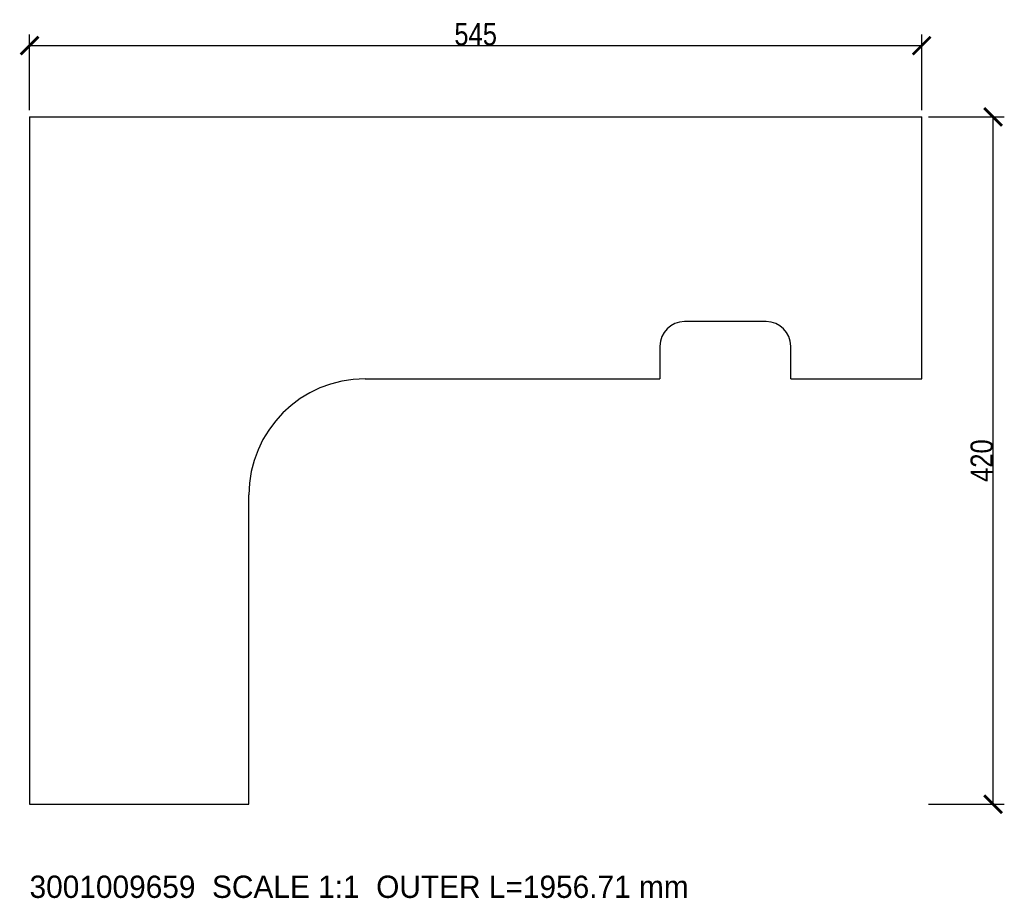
# Model space of a CAD drawing. Header units: millimetres. Extents: x -6 to 595, y -57 to 479.
import ezdxf

# ---------------------------------------------------------------- set-up
doc = ezdxf.new("R2010")
doc.units = ezdxf.units.MM
for name, color, linetype in [('ANNOTATION', 3, 'Continuous'), ('CUT_CONTOUR', 7, 'Continuous'), ('DIMENSIONS', 6, 'Continuous')]:
    doc.layers.add(name, color=color, linetype=linetype)
doc.styles.add('OpenSansCondensed-Light', font='OpenSansCondensed-Light.ttf')
doc.dimstyles.new('EZDXF', dxfattribs={"dimtxt": 0.25, "dimasz": 0.175, "dimexe": 0.375, "dimexo": 0.125, "dimgap": 0.1, "dimtad": 1, "dimlfac": 100, "dimzin": 12, "dimdsep": 46, "dimtxsty": 'OpenSansCondensed-Light', "dimblk": 'ARCHTICK', "dimcen": 2.5, "dimazin": 3, "dimtfac": 0.5, "dimtmove": 2, "dimatfit": 3})

# ---------------------------------------------------------------- blocks, each defined once
blk = doc.blocks.new('_ARCHTICK')
at = {"color": 0, "linetype": 'BYBLOCK', "const_width": 0.15}
blk.add_lwpolyline([(-0.5, -0.5), (0.5, 0.5)], dxfattribs=at)

msp = doc.modelspace()

# ---------------------------------------------------------------- linework, layer by layer
at = {"layer": 'CUT_CONTOUR'}
for p, q in [((0, 420), (545, 420)), ((0, 420), (0, 0)), ((545, 260), (545, 420)), ((450, 295), (400, 295)), ((385, 280), (385, 260)), ((465, 260), (465, 280)), ((205.004, 260), (385, 260)), ((465, 260), (545, 260)), ((134, 0), (134, 189.028)), ((0, 0), (134, 0))]:
    msp.add_line(p, q, dxfattribs=at)
at = {"layer": 'CUT_CONTOUR', "color": 1}
for p, q in [((205.004, 260), (205, 260)), ((385, 260), (385, 260)), ((134, 189.028), (134, 189))]:
    msp.add_line(p, q, dxfattribs=at)
at = {"layer": 'CUT_CONTOUR'}
for centre, radius, start, end in [((400, 280), 15, 90, 180), ((450, 280), 15, 0, 90), ((205, 189), 71, 90, 179.999992)]:
    msp.add_arc(centre, radius, start, end, dxfattribs=at)

# ---------------------------------------------------------------- texts
at = {"layer": 'ANNOTATION'}
msp.add_text('3001009659  SCALE 1:1  OUTER L=1956.71 mm', height=13.625, dxfattribs=at).set_placement((0, -57.225))

# ---------------------------------------------------------------- dimensions: what is measured, and where the dimension line sits
at = {"layer": 'DIMENSIONS'}
msp.add_linear_dim(base=(0, 463.6), p1=(0, 420), p2=(545, 420), dimstyle='EZDXF', override={"dimtxt": 13.625001, "dimasz": 10.9, "dimexe": 6.8125, "dimexo": 4.0875, "dimdec": 2, "dimlfac": 1}, dxfattribs=at).render()
msp.add_linear_dim(base=(588.6, 0), p1=(545, 0), p2=(545, 420), angle=90, dimstyle='EZDXF', override={"dimtxt": 13.625001, "dimasz": 10.9, "dimexe": 6.8125, "dimexo": 4.0875, "dimdec": 2, "dimlfac": 1}, dxfattribs=at).render()

doc.saveas('drawing.dxf')
